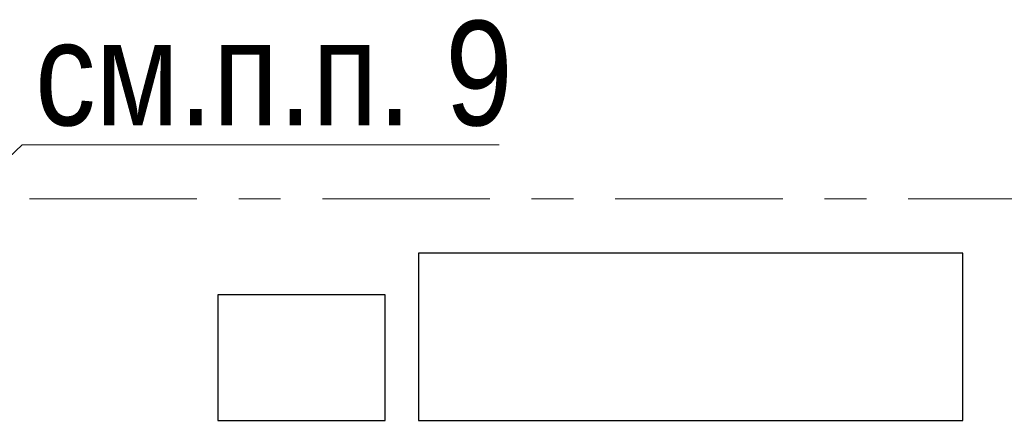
# Model space of a CAD drawing. Header units: metres. Extents: x -38 to 93, y -15 to 21.
# Tile 39 of 194: x 42.147 to 44.499, y 6.87 to 7.828. Entities that reach past the tile are written whole.
import ezdxf

# ---------------------------------------------------------------- set-up
doc = ezdxf.new("R2010")
doc.units = ezdxf.units.M
doc.linetypes.add('______11', pattern=[0.5, 0.4, -0.05, 0, -0.05])
doc.linetypes.add('______5', pattern=[1.1, 0.8, -0.1, 0.1, -0.1])
for name, color, linetype, lineweight in [('XR$2$Осевая линия (1)', 7, '______5', 13), ('XR$4$Общий слой (1)_1', 7, 'Continuous', 13), ('XR$4$Перекрытие (1)', 7, 'Continuous', 35), ('XR$4$Фундамент (1)_1', 7, 'Continuous', 35)]:
    doc.layers.add(name, color=color, linetype=linetype, lineweight=lineweight)
doc.styles.add('ARIAL', font='arial.ttf')

msp = doc.modelspace()

# ---------------------------------------------------------------- linework, layer by layer
at = {"layer": 'XR$2$Осевая линия (1)', "color": 253, "linetype": '______11', "lineweight": 13, "true_color": 0xa0a0a0, "transparency": 33554687}
msp.add_line((-2.63, 7.4), (62.6, 7.4), dxfattribs=at)
at = {"layer": 'XR$4$Общий слой (1)_1', "color": 7, "linetype": 'Continuous', "lineweight": 13, "transparency": 33554687}
msp.add_lwpolyline([(41.9737, 7.3593), (42.1523, 7.5285), (43.2923, 7.5285)], dxfattribs=at)
at = {"layer": 'XR$4$Перекрытие (1)', "color": 7, "linetype": 'Continuous', "lineweight": 25, "transparency": 33554687}
for p, q in [((43.1, 7.2702), (43.1, 6.8702)), ((44.4, 7.2702), (43.1, 7.2702)), ((44.4, 6.8702), (44.4, 7.2702)), ((42.62, 7.1702), (42.62, 6.8702)), ((43.02, 7.1702), (42.62, 7.1702)), ((43.02, 6.8702), (43.02, 7.1702)), ((42.62, 6.8702), (43.02, 6.8702)), ((43.1, 6.8702), (44.4, 6.8702))]:
    msp.add_line(p, q, dxfattribs=at)

# ---------------------------------------------------------------- texts
at = {"layer": 'XR$4$Фундамент (1)_1', "color": 7, "linetype": 'Continuous', "lineweight": 13, "transparency": 33554687, "insert": (42.1834, 7.6986), "char_height": 0.25, "width": 1.482417, "attachment_point": 4, "style": 'ARIAL'}
msp.add_mtext('\\W0.83;см.п.п. 9', dxfattribs=at)

doc.saveas('drawing.dxf')
